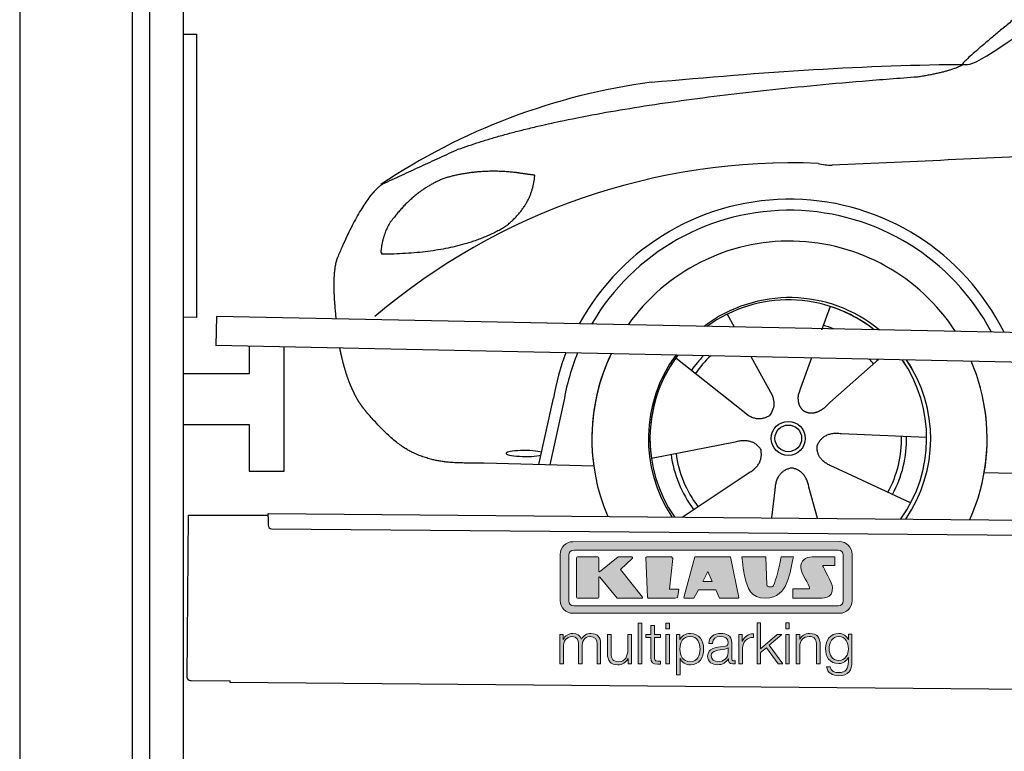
# Model space of a CAD drawing. Header units: millimetres. Extents: x -411 to 6777, y 0 to 6127.
# Tile 2 of 6: x 0 to 1744, y 3573 to 4868. Entities that reach past the tile are written whole.
import ezdxf

# ---------------------------------------------------------------- set-up
doc = ezdxf.new("R2010")
doc.units = ezdxf.units.MM
for name, color, linetype, lineweight in [('car', 10, 'Continuous', 25), ('Logo', 7, 'Continuous', 25), ('Plattform', 7, 'Continuous', 25), ('Ständer hinten', 7, 'Continuous', 25)]:
    doc.layers.add(name, color=color, linetype=linetype, lineweight=lineweight)

# ---------------------------------------------------------------- blocks, each defined once
blk = doc.blocks.new('Car')
at = {"layer": 'car'}
for p, q in [((1395.1, 4373), (1380.4, 4331.1)), ((1213, 4357.6), (1225.7, 4335.1)), ((1213.1, 4357.6), (1225.8, 4335.1)), ((1122.7, 4279.6), (1242.2, 4186.6)), ((1255.3, 4282.9), (1293.8, 4214.7)), ((1363, 4281.6), (1344, 4227.7)), ((1482.1, 4280.2), (1396, 4202.7)), ((1344, 4227.7), (1340.3, 4217.3)), ((882.1, 4088.2), (906.6, 4206.1)), ((1204.8, 4215.7), (1251.3, 4179.5)), ((925.1, 4200.9), (901.6, 4087.9)), ((1568.1, 4142.7), (1416.8, 4147.7)), ((1081, 4101.6), (1229.4, 4131.8)), ((979.1, 4086.5), (784.9, 4090)), ((1540.9, 4026.5), (1403.1, 4089.2)), ((1670.7, 4081.7), (3719.7, 4047)), ((1136.5, 3997.8), (1252.7, 4076.5)), ((1295.2, 3997.8), (1300.8, 4047.4)), ((1376.4, 3997.9), (1360.6, 4052.5))]:
    blk.add_line(p, q, dxfattribs=at)
for radius in [30.1, 23.6]:
    blk.add_circle((1323.2, 4138.8), radius, dxfattribs=at)
for centre, radius, start, end in [((1232.2, 3655.6), 1122.3, 98.0395, 124.4377), ((1336.8, 3485.3), 1141.2, 88.2487, 130.916), ((1398.1, 4740.3), 117.4, 256.9855, 269.1884), ((1325.3, 4137.9), 424.2, 26.9197, 151.8432), ((1325, 4137.7), 404.8, 28.396, 150.3669), ((1325.3, 4137.9), 350, 33.4585, 145.3045), ((1325.3, 4137.9), 250, 51.0494, 127.7135), ((1323.2, 4138.8), 245, 52.2371, 126.5259), ((1323.2, 4138.8), 245, 52.2371, 72.9266), ((1323.2, 4138.8), 209.6, 68.0621, 73.3995), ((1325.3, 4137.9), 424.2, 159.4632, 170.7471), ((1325.3, 4137.9), 424.2, 159.4632, 170.7471), ((1325, 4137.7), 404.8, 158.434, 171.0238), ((1325.3, 4137.9), 350, 155.0104, 203.6179), ((1325.3, 4137.9), 350, 155.0104, 188.4487), ((1325.3, 4137.9), 350, 155.0104, 157.8717), ((1325.3, 4137.9), 250, 144.1237, 214.1037), ((1323.2, 4138.8), 245, 143.5289, 188.7348), ((1323.2, 4138.8), 245, 144.9266, 215.1376), ((1325.3, 4137.9), 250, 144.1237, 148.496), ((1323.2, 4138.8), 245, 143.5289, 148.0172), ((1323.2, 4138.8), 209.6, 136.2024, 145.3995), ((1323.2, 4138.8), 200.6, 133.7482, 145.5463), ((1323.2, 4138.8), 200.6, 41.6402, 44.9032), ((1323.2, 4138.8), 200.6, 41.6402, 44.9032), ((1323.2, 4138.8), 209.6, 41.655, 42.449), ((1323.2, 4138.8), 245, 30.7457, 35.1225), ((1323.2, 4138.8), 245, 324.9119, 35.1225), ((1325.3, 4137.9), 250, 30.267, 34.5277), ((1325.3, 4137.9), 250, 325.9458, 34.5277), ((1325.3, 4137.9), 350, 350.7505, 23.641), ((1325.3, 4137.9), 350, 350.7505, 23.641), ((1325.3, 4137.9), 350, 336.4317, 11.924), ((1323.2, 4138.8), 200.6, 332.1152, 1.5463), ((1323.2, 4138.8), 209.6, 332.262, 1.3995), ((1323.2, 4138.8), 209.6, 188.262, 217.3995), ((1323.2, 4138.8), 200.6, 188.1152, 217.5463)]:
    blk.add_arc(centre, radius, start, end, dxfattribs=at)
blk.add_ellipse((857.4, 4107.7), major_axis=(33.6, 0), ratio=0.157274, start_param=0.513473, end_param=5.704241, dxfattribs=at)
for points, degree in [([(1634.2, 4803.7), (1669.9, 4800.2), (1969.8, 5051.8), (2147.3, 5162.4)], 3), ([(1930.1, 5057.4), (1849.6, 4996.2), (1748, 4911.8), (1619.6, 4805.4), (1625.6, 4803.6)], 4), ([(1075.2, 4766.9), (1271.4, 4786.7), (1456.4, 4801.4), (1634.2, 4803.7)], 3), ([(1546.5, 4781), (1599.6, 4789.3), (1625.3, 4802.5)], 2), ([(734.1, 4645.1), (969.9, 4733.8), (1546.5, 4781)], 2), ([(4705.1, 4737), (3828.5, 4757.4), (1396.5, 4622.9)], 2), ([(734.1, 4645.1), (600.4, 4582)], 1), ([(837.4, 4604.7), (769.7, 4611.9), (710.5, 4593.8)], 2), ([(870, 4600.4), (852.3, 4602.3), (837.4, 4604.7)], 2), ([(710.5, 4593.8), (658.4, 4572.6), (620.8, 4522.3)], 2), ([(821.1, 4511.1), (866.8, 4548.6), (870, 4600.4)], 2), ([(600.4, 4582), (566, 4558.9), (521.9, 4451.3)], 2), ([(620.8, 4522.3), (602.7, 4502.3), (598.4, 4461)], 2), ([(599.7, 4458.7), (744.4, 4460.6), (821.1, 4511.1)], 2), ([(521.9, 4451.3), (516.8, 4438.3), (514.6, 4416.8), (514.7, 4391.7), (520.3, 4342.7)], 4), ([(598.4, 4461), (601.8, 4460.9), (599.7, 4458.7)], 2), ([(1242.2, 4186.6), (1265.7, 4164.9), (1288.9, 4178.5)], 2), ([(1229.4, 4131.8), (1260, 4140.8), (1274.8, 4118.4)], 2), ([(1416.8, 4147.7), (1385.1, 4151.4), (1374.3, 4126.8)], 2), ([(1252.7, 4076.5), (1280.5, 4092.2), (1274.8, 4118.4)], 2), ([(1403.1, 4089.2), (1373, 4100), (1374.3, 4126.8)], 2), ([(1300.8, 4047.4), (1301.7, 4079.4), (1327.6, 4086.5)], 2), ([(1360.6, 4052.5), (1354.3, 4083.8), (1327.6, 4086.5)], 2)]:
    blk.add_open_spline(points, degree=degree, dxfattribs=at)
for points, degree, knots in [([(527.1, 4291.5), (528, 4287.2), (528.9, 4283), (529.9, 4278.9), (530.9, 4274.9), (534.5, 4260.1), (538.6, 4246.4), (543.1, 4234), (548.1, 4222.7)], 4, [0.4914944, 0.4914944, 0.4914944, 0.4914944, 0.4914944, 0.5422469, 0.5422469, 0.5422469, 0.5422469, 0.728655, 0.728655, 0.728655, 0.728655, 0.728655]), ([(547.8, 4223.4), (549.2, 4220.2), (550.6, 4217.1), (552.1, 4214.2), (553.5, 4211.3), (559.2, 4200.2), (565.3, 4190.9), (571.6, 4183), (578.2, 4175.6)], 4, [0.7288005, 0.7288005, 0.7288005, 0.7288005, 0.7288005, 0.7843928, 0.7843928, 0.7843928, 0.7843928, 1, 1, 1, 1, 1]), ([(1293.8, 4214.7), (1295.5, 4210.6), (1296.5, 4206.6), (1296.8, 4202.7), (1297.6, 4194.1), (1294.9, 4186), (1288.9, 4178.5)], 3, [0.2167758, 0.2167758, 0.2167758, 0.2167758, 0.4600873, 0.4600873, 0.4600873, 1, 1, 1, 1]), ([(1340.3, 4217.3), (1339.7, 4214.2), (1339.5, 4211.2), (1339.6, 4208.3), (1340, 4205.4), (1340.8, 4199.7), (1342.9, 4194.3), (1346.4, 4189.9), (1351.4, 4186.9)], 4, [0.3191838, 0.3191838, 0.3191838, 0.3191838, 0.3191838, 0.5438253, 0.5438253, 0.5438253, 0.5438253, 1, 1, 1, 1, 1]), ([(1396, 4202.7), (1396, 4202.7), (1396, 4202.7), (1396, 4202.7), (1396, 4202.7), (1387, 4192.9), (1376.4, 4182.9), (1362.2, 4180.3), (1351.4, 4186.9)], 4, [-0.000003, -0.000003, -0.000003, -0.000003, -0.000003, 0, 0, 0, 0, 1, 1, 1, 1, 1]), ([(784.9, 4090), (760.2, 4090.4), (704.6, 4086.4), (668.4, 4099.9), (624.5, 4124.6), (578.2, 4175.6)], 4, [0, 0, 0, 0, 0, 0.597866, 1, 1, 1, 1, 1])]:
    blk.add_open_spline(points, degree=degree, knots=knots, dxfattribs=at)
blk = doc.blocks.new('KLAUS')
at = {"layer": 'Logo'}
h = blk.add_hatch(color=8, dxfattribs=at)
h.dxf.hatch_style = 2
edge = h.paths.add_edge_path()
edge.add_spline(control_points=[(3.6, 29.09), (2.88, 29.09), (2.3, 28.51), (2.3, 27.8), (2.3, 27.8), (2.3, 16.11), (2.3, 16.11), (2.3, 15.39), (2.88, 14.81), (3.6, 14.81), (3.6, 14.81), (71.16, 14.81), (71.16, 14.81), (71.88, 14.81), (72.46, 15.39), (72.46, 16.11), (72.46, 16.11), (72.46, 27.8), (72.46, 27.8), (72.46, 28.51), (71.88, 29.09), (71.16, 29.09), (71.16, 29.09), (3.6, 29.09), (3.6, 29.09), (3.6, 29.09), (3.6, 29.09), (3.6, 29.09)], knot_values=[0, 0, 0, 0, 1, 1, 1, 2, 2, 2, 3, 3, 3, 4, 4, 4, 5, 5, 5, 6, 6, 6, 7, 7, 7, 8, 8, 8, 9, 9, 9, 9], degree=3, periodic=0)
edge = h.paths.add_edge_path()
edge.add_spline(control_points=[(3.35, 31.23), (3.35, 31.23), (71.47, 31.23), (71.47, 31.23), (73.26, 31.23), (74.71, 29.77), (74.71, 27.99), (74.71, 27.99), (74.71, 16.17), (74.71, 16.17), (74.71, 14.38), (73.26, 12.93), (71.47, 12.93), (71.47, 12.93), (3.35, 12.93), (3.35, 12.93), (1.56, 12.93), (0.11, 14.38), (0.11, 16.17), (0.11, 16.17), (0.11, 27.99), (0.11, 27.99), (0.11, 29.77), (1.56, 31.23), (3.35, 31.23), (3.35, 31.23), (3.35, 31.23), (3.35, 31.23)], knot_values=[0, 0, 0, 0, 1, 1, 1, 2, 2, 2, 3, 3, 3, 4, 4, 4, 5, 5, 5, 6, 6, 6, 7, 7, 7, 8, 8, 8, 9, 9, 9, 9], degree=3, periodic=0)
h = blk.add_hatch(color=8, dxfattribs=at)
h.dxf.hatch_style = 2
edge = h.paths.add_edge_path()
edge.add_spline(control_points=[(4.5, 27.33), (4.5, 27.33), (9.7, 27.33), (9.7, 27.33), (9.84, 27.33), (9.96, 27.22), (9.96, 27.08), (9.96, 27.08), (9.96, 23.69), (9.96, 23.69), (9.96, 23.69), (9.94, 23.64), (10.04, 23.59), (10.14, 23.53), (10.2, 23.57), (10.2, 23.57), (10.2, 23.57), (10.51, 23.75), (10.51, 23.75), (10.51, 23.75), (14.94, 27.33), (14.94, 27.33), (14.94, 27.33), (18.41, 27.33), (18.41, 27.33), (18.41, 27.33), (18.49, 27.33), (18.56, 27.2), (18.65, 27.04), (18.53, 26.91), (18.53, 26.91), (18.53, 26.91), (15.49, 24.11), (15.49, 24.11), (15.49, 24.11), (21.14, 17.06), (21.14, 17.06), (21.14, 17.06), (21.13, 16.91), (21.13, 16.91), (21.08, 16.84), (20.99, 16.82), (20.99, 16.82), (20.99, 16.82), (14.7, 16.82), (14.7, 16.82), (14.7, 16.82), (10.26, 22.17), (10.26, 22.17), (10.26, 22.17), (10.19, 22.24), (10.08, 22.21), (9.97, 22.18), (9.96, 22.11), (9.96, 22.11), (9.96, 22.11), (9.96, 17.08), (9.96, 17.08), (9.96, 16.94), (9.84, 16.82), (9.7, 16.82), (9.7, 16.82), (4.5, 16.82), (4.5, 16.82), (4.36, 16.82), (4.25, 16.94), (4.25, 17.08), (4.25, 17.08), (4.25, 27.08), (4.25, 27.08), (4.25, 27.22), (4.36, 27.33), (4.5, 27.33), (4.5, 27.33), (4.5, 27.33), (4.5, 27.33)], knot_values=[0, 0, 0, 0, 1, 1, 1, 2, 2, 2, 3, 3, 3, 4, 4, 4, 5, 5, 5, 6, 6, 6, 7, 7, 7, 8, 8, 8, 9, 9, 9, 10, 10, 10, 11, 11, 11, 12, 12, 12, 13, 13, 13, 14, 14, 14, 15, 15, 15, 16, 16, 16, 17, 17, 17, 18, 18, 18, 19, 19, 19, 20, 20, 20, 21, 21, 21, 22, 22, 22, 23, 23, 23, 24, 24, 24, 25, 25, 25, 25], degree=3, periodic=0)
h = blk.add_hatch(color=8, dxfattribs=at)
h.dxf.hatch_style = 2
h.paths.add_polyline_path([(22.42, 17.06), (21.97, 27.15), (22.24, 27.33), (28.55, 27.33), (28.86, 26.97), (28.01, 19.08), (30.26, 19.07), (30.44, 18.95), (30.08, 16.95), (29.49, 16.82), (22.6, 16.82)])
h = blk.add_hatch(color=8, dxfattribs=at)
h.paths.add_polyline_path([(36.52, 21.01), (38.93, 21.01), (37.87, 23.57)])
h.paths.add_polyline_path([(34.52, 27.33), (43.65, 27.33), (45.76, 16.94), (45.57, 16.82), (40.83, 16.82), (39.89, 18.95), (35.42, 18.95), (34.27, 16.82), (31.78, 16.82), (31.66, 17)])
h = blk.add_hatch(color=8, dxfattribs=at)
h.dxf.hatch_style = 2
edge = h.paths.add_edge_path()
edge.add_spline(control_points=[(52.69, 27.32), (52.69, 27.32), (52.88, 20.14), (52.88, 20.14), (53.01, 19.89), (53.2, 19.77), (53.43, 19.71), (53.91, 19.59), (54.43, 19.57), (54.64, 20.03), (55.23, 21.34), (56.27, 25.45), (56.6, 27.33), (56.6, 27.33), (59.77, 27.33), (59.77, 27.33), (58.77, 23.9), (58.56, 16.82), (52.63, 16.76), (48.72, 16.72), (48.01, 19.35), (47.27, 22.24), (46.89, 23.68), (46.54, 27.33), (46.54, 27.33), (46.54, 27.33), (52.69, 27.32), (52.69, 27.32), (52.69, 27.32), (52.69, 27.32), (52.69, 27.32)], knot_values=[0, 0, 0, 0, 1, 1, 1, 2, 2, 2, 3, 3, 3, 4, 4, 4, 5, 5, 5, 6, 6, 6, 7, 7, 7, 8, 8, 8, 9, 9, 9, 10, 10, 10, 10], degree=3, periodic=0)
h = blk.add_hatch(color=8, dxfattribs=at)
h.dxf.hatch_style = 2
edge = h.paths.add_edge_path()
edge.add_spline(control_points=[(64.46, 27.33), (64.46, 27.33), (70.31, 27.33), (70.31, 27.33), (70.31, 26.52), (70.31, 26.02), (70.31, 25.12), (70.31, 25.12), (67.3, 25.12), (67.3, 25.12), (67.24, 25.04), (67.25, 25.11), (67.25, 24.91), (67.25, 24.88), (69.73, 20.38), (69.73, 19.57), (69.73, 16.4), (67.22, 16.81), (65.9, 16.82), (65.9, 16.82), (59.59, 16.82), (59.59, 16.82), (59.59, 17.76), (59.59, 18.23), (59.59, 19.14), (59.59, 19.14), (63.75, 19.14), (63.75, 19.14), (63.82, 19.22), (63.81, 19.11), (63.81, 19.31), (63.81, 20.32), (61.58, 23.06), (61.58, 24.63), (61.58, 26.33), (62.83, 27.34), (64.46, 27.33), (64.46, 27.33), (64.46, 27.33), (64.46, 27.33)], knot_values=[0, 0, 0, 0, 1, 1, 1, 2, 2, 2, 3, 3, 3, 4, 4, 4, 5, 5, 5, 6, 6, 6, 7, 7, 7, 8, 8, 8, 9, 9, 9, 10, 10, 10, 11, 11, 11, 12, 12, 12, 13, 13, 13, 13], degree=3, periodic=0)
h = blk.add_hatch(color=30, dxfattribs=at)
h.dxf.hatch_style = 2
h.paths.add_polyline_path([(20.07, 0), (20.99, 0), (20.99, 10.45), (20.07, 10.45)])
h = blk.add_hatch(color=30, dxfattribs=at)
h.paths.add_polyline_path([(27.1, 0), (28.03, 0), (28.03, 7.55), (27.1, 7.55)])
h.paths.add_polyline_path([(27.1, 8.98), (28.03, 8.98), (28.03, 10.45), (27.1, 10.45)])
h = blk.add_hatch(color=30, dxfattribs=at)
h.dxf.hatch_style = 2
h.paths.add_polyline_path([(50.4, 0), (51.32, 0), (51.32, 2.87), (52.82, 4.11), (55.8, 0), (56.96, 0), (53.52, 4.76), (56.74, 7.55), (55.51, 7.55), (51.32, 3.89), (51.32, 10.45), (50.4, 10.45)])
h = blk.add_hatch(color=30, dxfattribs=at)
h.paths.add_polyline_path([(57.74, 0), (58.66, 0), (58.66, 7.55), (57.74, 7.55)])
h.paths.add_polyline_path([(57.74, 8.98), (58.66, 8.98), (58.66, 10.45), (57.74, 10.45)])
h = blk.add_hatch(color=30, dxfattribs=at)
h.dxf.hatch_style = 2
edge = h.paths.add_edge_path()
edge.add_spline(control_points=[(0, 0), (0, 0), (0.92, 0), (0.92, 0), (0.92, 0), (0.92, 4.22), (0.92, 4.22), (0.94, 5.8), (1.58, 7), (3.18, 7), (4.35, 7), (4.77, 6.15), (4.76, 5.12), (4.76, 5.12), (4.76, 0), (4.76, 0), (4.76, 0), (5.68, 0), (5.68, 0), (5.68, 0), (5.68, 4.27), (5.68, 4.27), (5.68, 5.68), (6.14, 7), (7.73, 7), (9.05, 7), (9.52, 6.32), (9.52, 5.08), (9.52, 5.08), (9.52, 0), (9.52, 0), (9.52, 0), (10.44, 0), (10.44, 0), (10.44, 0), (10.44, 5.12), (10.44, 5.12), (10.44, 6.91), (9.59, 7.77), (7.94, 7.77), (6.94, 7.77), (5.99, 7.29), (5.54, 6.3), (5.26, 7.29), (4.36, 7.77), (3.37, 7.77), (2.17, 7.77), (1.38, 7.19), (0.89, 6.28), (0.89, 6.28), (0.85, 6.28), (0.85, 6.28), (0.85, 6.28), (0.85, 7.55), (0.85, 7.55), (0.85, 7.55), (0, 7.55), (0, 7.55), (0, 7.55), (0, 0), (0, 0), (0, 0), (0, 0), (0, 0)], knot_values=[0, 0, 0, 0, 1, 1, 1, 2, 2, 2, 3, 3, 3, 4, 4, 4, 5, 5, 5, 6, 6, 6, 7, 7, 7, 8, 8, 8, 9, 9, 9, 10, 10, 10, 11, 11, 11, 12, 12, 12, 13, 13, 13, 14, 14, 14, 15, 15, 15, 16, 16, 16, 17, 17, 17, 18, 18, 18, 19, 19, 19, 20, 20, 20, 21, 21, 21, 21], degree=3, periodic=0)
h = blk.add_hatch(color=30, dxfattribs=at)
h.dxf.hatch_style = 2
edge = h.paths.add_edge_path()
edge.add_spline(control_points=[(18.31, 7.55), (18.31, 7.55), (17.39, 7.55), (17.39, 7.55), (17.39, 7.55), (17.39, 3.59), (17.39, 3.59), (17.39, 2.05), (16.7, 0.56), (15.12, 0.56), (13.66, 0.56), (13.15, 1.27), (13.1, 2.64), (13.1, 2.64), (13.1, 7.55), (13.1, 7.55), (13.1, 7.55), (12.18, 7.55), (12.18, 7.55), (12.18, 7.55), (12.18, 2.65), (12.18, 2.65), (12.18, 0.89), (12.93, -0.22), (14.83, -0.22), (15.96, -0.22), (16.95, 0.35), (17.44, 1.36), (17.44, 1.36), (17.47, 1.36), (17.47, 1.36), (17.47, 1.36), (17.47, 0), (17.47, 0), (17.47, 0), (18.31, 0), (18.31, 0), (18.31, 0), (18.31, 7.55), (18.31, 7.55), (18.31, 7.55), (18.31, 7.55), (18.31, 7.55)], knot_values=[0, 0, 0, 0, 1, 1, 1, 2, 2, 2, 3, 3, 3, 4, 4, 4, 5, 5, 5, 6, 6, 6, 7, 7, 7, 8, 8, 8, 9, 9, 9, 10, 10, 10, 11, 11, 11, 12, 12, 12, 13, 13, 13, 14, 14, 14, 14], degree=3, periodic=0)
h = blk.add_hatch(color=30, dxfattribs=at)
h.dxf.hatch_style = 2
edge = h.paths.add_edge_path()
edge.add_spline(control_points=[(24.22, 9.82), (24.22, 9.82), (23.3, 9.82), (23.3, 9.82), (23.3, 9.82), (23.3, 7.55), (23.3, 7.55), (23.3, 7.55), (21.98, 7.55), (21.98, 7.55), (21.98, 7.55), (21.98, 6.78), (21.98, 6.78), (21.98, 6.78), (23.3, 6.78), (23.3, 6.78), (23.3, 6.78), (23.3, 1.61), (23.3, 1.61), (23.28, 0.32), (23.71, -0.09), (24.94, -0.09), (25.22, -0.09), (25.48, -0.06), (25.76, -0.06), (25.76, -0.06), (25.76, 0.73), (25.76, 0.73), (25.5, 0.7), (25.23, 0.69), (24.97, 0.69), (24.31, 0.73), (24.22, 1.08), (24.22, 1.68), (24.22, 1.68), (24.22, 6.78), (24.22, 6.78), (24.22, 6.78), (25.76, 6.78), (25.76, 6.78), (25.76, 6.78), (25.76, 7.55), (25.76, 7.55), (25.76, 7.55), (24.22, 7.55), (24.22, 7.55), (24.22, 7.55), (24.22, 9.82), (24.22, 9.82), (24.22, 9.82), (24.22, 9.82), (24.22, 9.82)], knot_values=[0, 0, 0, 0, 1, 1, 1, 2, 2, 2, 3, 3, 3, 4, 4, 4, 5, 5, 5, 6, 6, 6, 7, 7, 7, 8, 8, 8, 9, 9, 9, 10, 10, 10, 11, 11, 11, 12, 12, 12, 13, 13, 13, 14, 14, 14, 15, 15, 15, 16, 16, 16, 17, 17, 17, 17], degree=3, periodic=0)
h = blk.add_hatch(color=30, dxfattribs=at)
edge = h.paths.add_edge_path()
edge.add_spline(control_points=[(35.84, 3.78), (35.84, 2.21), (35.12, 0.56), (33.37, 0.56), (31.4, 0.56), (30.72, 2.21), (30.72, 3.78), (30.72, 5.49), (31.33, 7), (33.37, 7), (35.12, 7), (35.84, 5.34), (35.84, 3.78), (35.84, 3.78), (35.84, 3.78), (35.84, 3.78)], knot_values=[0, 0, 0, 0, 1, 1, 1, 2, 2, 2, 3, 3, 3, 4, 4, 4, 5, 5, 5, 5], degree=3, periodic=0)
edge = h.paths.add_edge_path()
edge.add_spline(control_points=[(29.79, -2.8), (29.79, -2.8), (30.72, -2.8), (30.72, -2.8), (30.72, -2.8), (30.72, 1.43), (30.72, 1.43), (30.72, 1.43), (30.74, 1.43), (30.74, 1.43), (31.14, 0.35), (32.24, -0.22), (33.37, -0.22), (35.66, -0.22), (36.76, 1.64), (36.76, 3.78), (36.76, 5.91), (35.66, 7.77), (33.37, 7.77), (32.15, 7.77), (31.1, 7.14), (30.67, 6.12), (30.67, 6.12), (30.64, 6.12), (30.64, 6.12), (30.64, 6.12), (30.64, 7.55), (30.64, 7.55), (30.64, 7.55), (29.79, 7.55), (29.79, 7.55), (29.79, 7.55), (29.79, -2.8), (29.79, -2.8), (29.79, -2.8), (29.79, -2.8), (29.79, -2.8)], knot_values=[0, 0, 0, 0, 1, 1, 1, 2, 2, 2, 3, 3, 3, 4, 4, 4, 5, 5, 5, 6, 6, 6, 7, 7, 7, 8, 8, 8, 9, 9, 9, 10, 10, 10, 11, 11, 11, 12, 12, 12, 12], degree=3, periodic=0)
h = blk.add_hatch(color=30, dxfattribs=at)
edge = h.paths.add_edge_path()
edge.add_spline(control_points=[(43.03, 2.93), (43.04, 1.45), (41.8, 0.56), (40.39, 0.56), (39.53, 0.56), (38.71, 1.13), (38.71, 2.05), (38.71, 3.53), (40.66, 3.51), (42.22, 3.79), (42.47, 3.84), (42.88, 3.91), (43, 4.13), (43, 4.13), (43.03, 4.13), (43.03, 4.13), (43.03, 4.13), (43.03, 2.93), (43.03, 2.93), (43.03, 2.93), (43.03, 2.93), (43.03, 2.93)], knot_values=[0, 0, 0, 0, 1, 1, 1, 2, 2, 2, 3, 3, 3, 4, 4, 4, 5, 5, 5, 6, 6, 6, 7, 7, 7, 7], degree=3, periodic=0)
edge = h.paths.add_edge_path()
edge.add_spline(control_points=[(39.03, 5.24), (39.06, 6.47), (39.91, 7), (41.05, 7), (42.14, 7), (43.03, 6.69), (43.03, 5.45), (43.03, 4.61), (42.6, 4.51), (41.84, 4.42), (39.85, 4.19), (37.79, 4.11), (37.79, 1.99), (37.79, 0.47), (38.93, -0.22), (40.32, -0.22), (41.77, -0.22), (42.43, 0.34), (43.07, 1.32), (43.07, 1.32), (43.1, 1.32), (43.1, 1.32), (43.1, 0.53), (43.25, 0), (44.19, 0), (44.43, 0), (44.58, 0.01), (44.79, 0.06), (44.79, 0.06), (44.79, 0.83), (44.79, 0.83), (44.71, 0.81), (44.6, 0.78), (44.49, 0.78), (44.13, 0.78), (43.95, 0.98), (43.95, 1.33), (43.95, 1.33), (43.95, 5.34), (43.95, 5.34), (43.95, 7.36), (42.5, 7.77), (41.17, 7.77), (39.44, 7.77), (38.2, 7.01), (38.11, 5.24), (38.11, 5.24), (39.03, 5.24), (39.03, 5.24), (39.03, 5.24), (39.03, 5.24), (39.03, 5.24)], knot_values=[0, 0, 0, 0, 1, 1, 1, 2, 2, 2, 3, 3, 3, 4, 4, 4, 5, 5, 5, 6, 6, 6, 7, 7, 7, 8, 8, 8, 9, 9, 9, 10, 10, 10, 11, 11, 11, 12, 12, 12, 13, 13, 13, 14, 14, 14, 15, 15, 15, 16, 16, 16, 17, 17, 17, 17], degree=3, periodic=0)
h = blk.add_hatch(color=30, dxfattribs=at)
h.dxf.hatch_style = 2
edge = h.paths.add_edge_path()
edge.add_spline(control_points=[(45.79, 0), (45.79, 0), (46.71, 0), (46.71, 0), (46.71, 0), (46.71, 4.03), (46.71, 4.03), (46.71, 5.59), (47.85, 6.82), (49.52, 6.73), (49.52, 6.73), (49.52, 7.66), (49.52, 7.66), (48.16, 7.72), (47.14, 7), (46.67, 5.78), (46.67, 5.78), (46.64, 5.78), (46.64, 5.78), (46.64, 5.78), (46.64, 7.55), (46.64, 7.55), (46.64, 7.55), (45.79, 7.55), (45.79, 7.55), (45.79, 7.55), (45.79, 0), (45.79, 0), (45.79, 0), (45.79, 0), (45.79, 0)], knot_values=[0, 0, 0, 0, 1, 1, 1, 2, 2, 2, 3, 3, 3, 4, 4, 4, 5, 5, 5, 6, 6, 6, 7, 7, 7, 8, 8, 8, 9, 9, 9, 10, 10, 10, 10], degree=3, periodic=0)
h = blk.add_hatch(color=30, dxfattribs=at)
h.dxf.hatch_style = 2
edge = h.paths.add_edge_path()
edge.add_spline(control_points=[(60.41, 0), (60.41, 0), (61.33, 0), (61.33, 0), (61.33, 0), (61.33, 4.41), (61.33, 4.41), (61.36, 5.89), (62.24, 7), (63.7, 7), (65.2, 7), (65.62, 6.02), (65.62, 4.71), (65.62, 4.71), (65.62, 0), (65.62, 0), (65.62, 0), (66.54, 0), (66.54, 0), (66.54, 0), (66.54, 4.86), (66.54, 4.86), (66.54, 6.66), (65.9, 7.77), (63.78, 7.77), (62.71, 7.77), (61.7, 7.16), (61.36, 6.25), (61.36, 6.25), (61.33, 6.25), (61.33, 6.25), (61.33, 6.25), (61.33, 7.55), (61.33, 7.55), (61.33, 7.55), (60.41, 7.55), (60.41, 7.55), (60.41, 7.55), (60.41, 0), (60.41, 0), (60.41, 0), (60.41, 0), (60.41, 0)], knot_values=[0, 0, 0, 0, 1, 1, 1, 2, 2, 2, 3, 3, 3, 4, 4, 4, 5, 5, 5, 6, 6, 6, 7, 7, 7, 8, 8, 8, 9, 9, 9, 10, 10, 10, 11, 11, 11, 12, 12, 12, 13, 13, 13, 14, 14, 14, 14], degree=3, periodic=0)
h = blk.add_hatch(color=30, dxfattribs=at)
edge = h.paths.add_edge_path()
edge.add_spline(control_points=[(71.32, 0.86), (69.62, 0.86), (68.83, 2.34), (68.83, 3.86), (68.83, 5.43), (69.56, 7), (71.32, 7), (73.06, 7), (73.75, 5.34), (73.75, 3.86), (73.75, 2.33), (72.91, 0.86), (71.32, 0.86), (71.32, 0.86), (71.32, 0.86), (71.32, 0.86)], knot_values=[0, 0, 0, 0, 1, 1, 1, 2, 2, 2, 3, 3, 3, 4, 4, 4, 5, 5, 5, 5], degree=3, periodic=0)
edge = h.paths.add_edge_path()
edge.add_spline(control_points=[(74.67, 7.55), (74.67, 7.55), (73.75, 7.55), (73.75, 7.55), (73.75, 7.55), (73.75, 6.25), (73.75, 6.25), (73.75, 6.25), (73.72, 6.25), (73.72, 6.25), (73.35, 7.09), (72.41, 7.77), (71.32, 7.77), (69.13, 7.77), (67.9, 6.05), (67.9, 3.97), (67.9, 1.82), (68.9, 0.09), (71.32, 0.09), (72.4, 0.09), (73.29, 0.72), (73.72, 1.64), (73.72, 1.64), (73.75, 1.64), (73.75, 1.64), (73.75, 1.64), (73.75, 0.61), (73.75, 0.61), (73.75, -1.23), (73.01, -2.24), (71.32, -2.24), (70.29, -2.24), (69.31, -1.85), (69.1, -0.73), (69.1, -0.73), (68.18, -0.73), (68.18, -0.73), (68.31, -2.34), (69.81, -3.02), (71.32, -3.02), (73.79, -3.02), (74.65, -1.64), (74.67, 0.61), (74.67, 0.61), (74.67, 7.55), (74.67, 7.55), (74.67, 7.55), (74.67, 7.55), (74.67, 7.55)], knot_values=[0, 0, 0, 0, 1, 1, 1, 2, 2, 2, 3, 3, 3, 4, 4, 4, 5, 5, 5, 6, 6, 6, 7, 7, 7, 8, 8, 8, 9, 9, 9, 10, 10, 10, 11, 11, 11, 12, 12, 12, 13, 13, 13, 14, 14, 14, 15, 15, 15, 16, 16, 16, 16], degree=3, periodic=0)
at = {"layer": 'Logo', "lineweight": 0}
for points in [[(22.42, 17.06), (21.97, 27.15), (22.24, 27.33), (28.55, 27.33), (28.86, 26.97), (28.01, 19.08), (30.26, 19.07), (30.44, 18.95), (30.08, 16.95), (29.49, 16.82), (22.6, 16.82), (22.42, 17.06), (22.42, 17.06)], [(34.52, 27.33), (43.65, 27.33), (45.76, 16.94), (45.57, 16.82), (40.83, 16.82), (39.89, 18.95), (35.42, 18.95), (34.27, 16.82), (31.78, 16.82), (31.66, 17), (34.52, 27.33), (34.52, 27.33)], [(36.52, 21.01), (38.93, 21.01), (37.87, 23.57), (36.52, 21.01), (36.52, 21.01)], [(20.07, 0), (20.99, 0), (20.99, 10.45), (20.07, 10.45), (20.07, 0), (20.07, 0)], [(27.1, 8.98), (28.03, 8.98), (28.03, 10.45), (27.1, 10.45), (27.1, 8.98), (27.1, 8.98)], [(50.4, 0), (51.32, 0), (51.32, 2.87), (52.82, 4.11), (55.8, 0), (56.96, 0), (53.52, 4.76), (56.74, 7.55), (55.51, 7.55), (51.32, 3.89), (51.32, 10.45), (50.4, 10.45), (50.4, 0), (50.4, 0)], [(57.74, 8.98), (58.66, 8.98), (58.66, 10.45), (57.74, 10.45), (57.74, 8.98), (57.74, 8.98)], [(27.1, 0), (28.03, 0), (28.03, 7.55), (27.1, 7.55), (27.1, 0), (27.1, 0)], [(57.74, 0), (58.66, 0), (58.66, 7.55), (57.74, 7.55), (57.74, 0), (57.74, 0)]]:
    blk.add_lwpolyline(points, dxfattribs=at)
for points, knots in [([(3.35, 31.23), (3.35, 31.23), (71.47, 31.23), (71.47, 31.23), (73.26, 31.23), (74.71, 29.77), (74.71, 27.99), (74.71, 27.99), (74.71, 16.17), (74.71, 16.17), (74.71, 14.38), (73.26, 12.93), (71.47, 12.93), (71.47, 12.93), (3.35, 12.93), (3.35, 12.93), (1.56, 12.93), (0.11, 14.38), (0.11, 16.17), (0.11, 16.17), (0.11, 27.99), (0.11, 27.99), (0.11, 29.77), (1.56, 31.23), (3.35, 31.23), (3.35, 31.23), (3.35, 31.23), (3.35, 31.23)], [0, 0, 0, 0, 1, 1, 1, 2, 2, 2, 3, 3, 3, 4, 4, 4, 5, 5, 5, 6, 6, 6, 7, 7, 7, 8, 8, 8, 9, 9, 9, 9]), ([(3.6, 29.09), (2.88, 29.09), (2.3, 28.51), (2.3, 27.8), (2.3, 27.8), (2.3, 16.11), (2.3, 16.11), (2.3, 15.39), (2.88, 14.81), (3.6, 14.81), (3.6, 14.81), (71.16, 14.81), (71.16, 14.81), (71.88, 14.81), (72.46, 15.39), (72.46, 16.11), (72.46, 16.11), (72.46, 27.8), (72.46, 27.8), (72.46, 28.51), (71.88, 29.09), (71.16, 29.09), (71.16, 29.09), (3.6, 29.09), (3.6, 29.09), (3.6, 29.09), (3.6, 29.09), (3.6, 29.09)], [0, 0, 0, 0, 1, 1, 1, 2, 2, 2, 3, 3, 3, 4, 4, 4, 5, 5, 5, 6, 6, 6, 7, 7, 7, 8, 8, 8, 9, 9, 9, 9]), ([(4.5, 27.33), (4.5, 27.33), (9.7, 27.33), (9.7, 27.33), (9.84, 27.33), (9.96, 27.22), (9.96, 27.08), (9.96, 27.08), (9.96, 23.69), (9.96, 23.69), (9.96, 23.69), (9.94, 23.64), (10.04, 23.59), (10.14, 23.53), (10.2, 23.57), (10.2, 23.57), (10.2, 23.57), (10.51, 23.75), (10.51, 23.75), (10.51, 23.75), (14.94, 27.33), (14.94, 27.33), (14.94, 27.33), (18.41, 27.33), (18.41, 27.33), (18.41, 27.33), (18.49, 27.33), (18.56, 27.2), (18.65, 27.04), (18.53, 26.91), (18.53, 26.91), (18.53, 26.91), (15.49, 24.11), (15.49, 24.11), (15.49, 24.11), (21.14, 17.06), (21.14, 17.06), (21.14, 17.06), (21.13, 16.91), (21.13, 16.91), (21.08, 16.84), (20.99, 16.82), (20.99, 16.82), (20.99, 16.82), (14.7, 16.82), (14.7, 16.82), (14.7, 16.82), (10.26, 22.17), (10.26, 22.17), (10.26, 22.17), (10.19, 22.24), (10.08, 22.21), (9.97, 22.18), (9.96, 22.11), (9.96, 22.11), (9.96, 22.11), (9.96, 17.08), (9.96, 17.08), (9.96, 16.94), (9.84, 16.82), (9.7, 16.82), (9.7, 16.82), (4.5, 16.82), (4.5, 16.82), (4.36, 16.82), (4.25, 16.94), (4.25, 17.08), (4.25, 17.08), (4.25, 27.08), (4.25, 27.08), (4.25, 27.22), (4.36, 27.33), (4.5, 27.33), (4.5, 27.33), (4.5, 27.33), (4.5, 27.33)], [0, 0, 0, 0, 1, 1, 1, 2, 2, 2, 3, 3, 3, 4, 4, 4, 5, 5, 5, 6, 6, 6, 7, 7, 7, 8, 8, 8, 9, 9, 9, 10, 10, 10, 11, 11, 11, 12, 12, 12, 13, 13, 13, 14, 14, 14, 15, 15, 15, 16, 16, 16, 17, 17, 17, 18, 18, 18, 19, 19, 19, 20, 20, 20, 21, 21, 21, 22, 22, 22, 23, 23, 23, 24, 24, 24, 25, 25, 25, 25]), ([(52.69, 27.32), (52.69, 27.32), (52.88, 20.14), (52.88, 20.14), (53.01, 19.89), (53.2, 19.77), (53.43, 19.71), (53.91, 19.59), (54.43, 19.57), (54.64, 20.03), (55.23, 21.34), (56.27, 25.45), (56.6, 27.33), (56.6, 27.33), (59.77, 27.33), (59.77, 27.33), (58.77, 23.9), (58.56, 16.82), (52.63, 16.76), (48.72, 16.72), (48.01, 19.35), (47.27, 22.24), (46.89, 23.68), (46.54, 27.33), (46.54, 27.33), (46.54, 27.33), (52.69, 27.32), (52.69, 27.32), (52.69, 27.32), (52.69, 27.32), (52.69, 27.32)], [0, 0, 0, 0, 1, 1, 1, 2, 2, 2, 3, 3, 3, 4, 4, 4, 5, 5, 5, 6, 6, 6, 7, 7, 7, 8, 8, 8, 9, 9, 9, 10, 10, 10, 10]), ([(64.46, 27.33), (64.46, 27.33), (70.31, 27.33), (70.31, 27.33), (70.31, 26.52), (70.31, 26.02), (70.31, 25.12), (70.31, 25.12), (67.3, 25.12), (67.3, 25.12), (67.24, 25.04), (67.25, 25.11), (67.25, 24.91), (67.25, 24.88), (69.73, 20.38), (69.73, 19.57), (69.73, 16.4), (67.22, 16.81), (65.9, 16.82), (65.9, 16.82), (59.59, 16.82), (59.59, 16.82), (59.59, 17.76), (59.59, 18.23), (59.59, 19.14), (59.59, 19.14), (63.75, 19.14), (63.75, 19.14), (63.82, 19.22), (63.81, 19.11), (63.81, 19.31), (63.81, 20.32), (61.58, 23.06), (61.58, 24.63), (61.58, 26.33), (62.83, 27.34), (64.46, 27.33), (64.46, 27.33), (64.46, 27.33), (64.46, 27.33)], [0, 0, 0, 0, 1, 1, 1, 2, 2, 2, 3, 3, 3, 4, 4, 4, 5, 5, 5, 6, 6, 6, 7, 7, 7, 8, 8, 8, 9, 9, 9, 10, 10, 10, 11, 11, 11, 12, 12, 12, 13, 13, 13, 13]), ([(0, 0), (0, 0), (0.92, 0), (0.92, 0), (0.92, 0), (0.92, 4.22), (0.92, 4.22), (0.94, 5.8), (1.58, 7), (3.18, 7), (4.35, 7), (4.77, 6.15), (4.76, 5.12), (4.76, 5.12), (4.76, 0), (4.76, 0), (4.76, 0), (5.68, 0), (5.68, 0), (5.68, 0), (5.68, 4.27), (5.68, 4.27), (5.68, 5.68), (6.14, 7), (7.73, 7), (9.05, 7), (9.52, 6.32), (9.52, 5.08), (9.52, 5.08), (9.52, 0), (9.52, 0), (9.52, 0), (10.44, 0), (10.44, 0), (10.44, 0), (10.44, 5.12), (10.44, 5.12), (10.44, 6.91), (9.59, 7.77), (7.94, 7.77), (6.94, 7.77), (5.99, 7.29), (5.54, 6.3), (5.26, 7.29), (4.36, 7.77), (3.37, 7.77), (2.17, 7.77), (1.38, 7.19), (0.89, 6.28), (0.89, 6.28), (0.85, 6.28), (0.85, 6.28), (0.85, 6.28), (0.85, 7.55), (0.85, 7.55), (0.85, 7.55), (0, 7.55), (0, 7.55), (0, 7.55), (0, 0), (0, 0), (0, 0), (0, 0), (0, 0)], [0, 0, 0, 0, 1, 1, 1, 2, 2, 2, 3, 3, 3, 4, 4, 4, 5, 5, 5, 6, 6, 6, 7, 7, 7, 8, 8, 8, 9, 9, 9, 10, 10, 10, 11, 11, 11, 12, 12, 12, 13, 13, 13, 14, 14, 14, 15, 15, 15, 16, 16, 16, 17, 17, 17, 18, 18, 18, 19, 19, 19, 20, 20, 20, 21, 21, 21, 21]), ([(18.31, 7.55), (18.31, 7.55), (17.39, 7.55), (17.39, 7.55), (17.39, 7.55), (17.39, 3.59), (17.39, 3.59), (17.39, 2.05), (16.7, 0.56), (15.12, 0.56), (13.66, 0.56), (13.15, 1.27), (13.1, 2.64), (13.1, 2.64), (13.1, 7.55), (13.1, 7.55), (13.1, 7.55), (12.18, 7.55), (12.18, 7.55), (12.18, 7.55), (12.18, 2.65), (12.18, 2.65), (12.18, 0.89), (12.93, -0.22), (14.83, -0.22), (15.96, -0.22), (16.95, 0.35), (17.44, 1.36), (17.44, 1.36), (17.47, 1.36), (17.47, 1.36), (17.47, 1.36), (17.47, 0), (17.47, 0), (17.47, 0), (18.31, 0), (18.31, 0), (18.31, 0), (18.31, 7.55), (18.31, 7.55), (18.31, 7.55), (18.31, 7.55), (18.31, 7.55)], [0, 0, 0, 0, 1, 1, 1, 2, 2, 2, 3, 3, 3, 4, 4, 4, 5, 5, 5, 6, 6, 6, 7, 7, 7, 8, 8, 8, 9, 9, 9, 10, 10, 10, 11, 11, 11, 12, 12, 12, 13, 13, 13, 14, 14, 14, 14]), ([(24.22, 9.82), (24.22, 9.82), (23.3, 9.82), (23.3, 9.82), (23.3, 9.82), (23.3, 7.55), (23.3, 7.55), (23.3, 7.55), (21.98, 7.55), (21.98, 7.55), (21.98, 7.55), (21.98, 6.78), (21.98, 6.78), (21.98, 6.78), (23.3, 6.78), (23.3, 6.78), (23.3, 6.78), (23.3, 1.61), (23.3, 1.61), (23.28, 0.32), (23.71, -0.09), (24.94, -0.09), (25.22, -0.09), (25.48, -0.06), (25.76, -0.06), (25.76, -0.06), (25.76, 0.73), (25.76, 0.73), (25.5, 0.7), (25.23, 0.69), (24.97, 0.69), (24.31, 0.73), (24.22, 1.08), (24.22, 1.68), (24.22, 1.68), (24.22, 6.78), (24.22, 6.78), (24.22, 6.78), (25.76, 6.78), (25.76, 6.78), (25.76, 6.78), (25.76, 7.55), (25.76, 7.55), (25.76, 7.55), (24.22, 7.55), (24.22, 7.55), (24.22, 7.55), (24.22, 9.82), (24.22, 9.82), (24.22, 9.82), (24.22, 9.82), (24.22, 9.82)], [0, 0, 0, 0, 1, 1, 1, 2, 2, 2, 3, 3, 3, 4, 4, 4, 5, 5, 5, 6, 6, 6, 7, 7, 7, 8, 8, 8, 9, 9, 9, 10, 10, 10, 11, 11, 11, 12, 12, 12, 13, 13, 13, 14, 14, 14, 15, 15, 15, 16, 16, 16, 17, 17, 17, 17]), ([(29.79, -2.8), (29.79, -2.8), (30.72, -2.8), (30.72, -2.8), (30.72, -2.8), (30.72, 1.43), (30.72, 1.43), (30.72, 1.43), (30.74, 1.43), (30.74, 1.43), (31.14, 0.35), (32.24, -0.22), (33.37, -0.22), (35.66, -0.22), (36.76, 1.64), (36.76, 3.78), (36.76, 5.91), (35.66, 7.77), (33.37, 7.77), (32.15, 7.77), (31.1, 7.14), (30.67, 6.12), (30.67, 6.12), (30.64, 6.12), (30.64, 6.12), (30.64, 6.12), (30.64, 7.55), (30.64, 7.55), (30.64, 7.55), (29.79, 7.55), (29.79, 7.55), (29.79, 7.55), (29.79, -2.8), (29.79, -2.8), (29.79, -2.8), (29.79, -2.8), (29.79, -2.8)], [0, 0, 0, 0, 1, 1, 1, 2, 2, 2, 3, 3, 3, 4, 4, 4, 5, 5, 5, 6, 6, 6, 7, 7, 7, 8, 8, 8, 9, 9, 9, 10, 10, 10, 11, 11, 11, 12, 12, 12, 12]), ([(39.03, 5.24), (39.06, 6.47), (39.91, 7), (41.05, 7), (42.14, 7), (43.03, 6.69), (43.03, 5.45), (43.03, 4.61), (42.6, 4.51), (41.84, 4.42), (39.85, 4.19), (37.79, 4.11), (37.79, 1.99), (37.79, 0.47), (38.93, -0.22), (40.32, -0.22), (41.77, -0.22), (42.43, 0.34), (43.07, 1.32), (43.07, 1.32), (43.1, 1.32), (43.1, 1.32), (43.1, 0.53), (43.25, 0), (44.19, 0), (44.43, 0), (44.58, 0.01), (44.79, 0.06), (44.79, 0.06), (44.79, 0.83), (44.79, 0.83), (44.71, 0.81), (44.6, 0.78), (44.49, 0.78), (44.13, 0.78), (43.95, 0.98), (43.95, 1.33), (43.95, 1.33), (43.95, 5.34), (43.95, 5.34), (43.95, 7.36), (42.5, 7.77), (41.17, 7.77), (39.44, 7.77), (38.2, 7.01), (38.11, 5.24), (38.11, 5.24), (39.03, 5.24), (39.03, 5.24), (39.03, 5.24), (39.03, 5.24), (39.03, 5.24)], [0, 0, 0, 0, 1, 1, 1, 2, 2, 2, 3, 3, 3, 4, 4, 4, 5, 5, 5, 6, 6, 6, 7, 7, 7, 8, 8, 8, 9, 9, 9, 10, 10, 10, 11, 11, 11, 12, 12, 12, 13, 13, 13, 14, 14, 14, 15, 15, 15, 16, 16, 16, 17, 17, 17, 17]), ([(45.79, 0), (45.79, 0), (46.71, 0), (46.71, 0), (46.71, 0), (46.71, 4.03), (46.71, 4.03), (46.71, 5.59), (47.85, 6.82), (49.52, 6.73), (49.52, 6.73), (49.52, 7.66), (49.52, 7.66), (48.16, 7.72), (47.14, 7), (46.67, 5.78), (46.67, 5.78), (46.64, 5.78), (46.64, 5.78), (46.64, 5.78), (46.64, 7.55), (46.64, 7.55), (46.64, 7.55), (45.79, 7.55), (45.79, 7.55), (45.79, 7.55), (45.79, 0), (45.79, 0), (45.79, 0), (45.79, 0), (45.79, 0)], [0, 0, 0, 0, 1, 1, 1, 2, 2, 2, 3, 3, 3, 4, 4, 4, 5, 5, 5, 6, 6, 6, 7, 7, 7, 8, 8, 8, 9, 9, 9, 10, 10, 10, 10]), ([(60.41, 0), (60.41, 0), (61.33, 0), (61.33, 0), (61.33, 0), (61.33, 4.41), (61.33, 4.41), (61.36, 5.89), (62.24, 7), (63.7, 7), (65.2, 7), (65.62, 6.02), (65.62, 4.71), (65.62, 4.71), (65.62, 0), (65.62, 0), (65.62, 0), (66.54, 0), (66.54, 0), (66.54, 0), (66.54, 4.86), (66.54, 4.86), (66.54, 6.66), (65.9, 7.77), (63.78, 7.77), (62.71, 7.77), (61.7, 7.16), (61.36, 6.25), (61.36, 6.25), (61.33, 6.25), (61.33, 6.25), (61.33, 6.25), (61.33, 7.55), (61.33, 7.55), (61.33, 7.55), (60.41, 7.55), (60.41, 7.55), (60.41, 7.55), (60.41, 0), (60.41, 0), (60.41, 0), (60.41, 0), (60.41, 0)], [0, 0, 0, 0, 1, 1, 1, 2, 2, 2, 3, 3, 3, 4, 4, 4, 5, 5, 5, 6, 6, 6, 7, 7, 7, 8, 8, 8, 9, 9, 9, 10, 10, 10, 11, 11, 11, 12, 12, 12, 13, 13, 13, 14, 14, 14, 14]), ([(74.67, 7.55), (74.67, 7.55), (73.75, 7.55), (73.75, 7.55), (73.75, 7.55), (73.75, 6.25), (73.75, 6.25), (73.75, 6.25), (73.72, 6.25), (73.72, 6.25), (73.35, 7.09), (72.41, 7.77), (71.32, 7.77), (69.13, 7.77), (67.9, 6.05), (67.9, 3.97), (67.9, 1.82), (68.9, 0.09), (71.32, 0.09), (72.4, 0.09), (73.29, 0.72), (73.72, 1.64), (73.72, 1.64), (73.75, 1.64), (73.75, 1.64), (73.75, 1.64), (73.75, 0.61), (73.75, 0.61), (73.75, -1.23), (73.01, -2.24), (71.32, -2.24), (70.29, -2.24), (69.31, -1.85), (69.1, -0.73), (69.1, -0.73), (68.18, -0.73), (68.18, -0.73), (68.31, -2.34), (69.81, -3.02), (71.32, -3.02), (73.79, -3.02), (74.65, -1.64), (74.67, 0.61), (74.67, 0.61), (74.67, 7.55), (74.67, 7.55), (74.67, 7.55), (74.67, 7.55), (74.67, 7.55)], [0, 0, 0, 0, 1, 1, 1, 2, 2, 2, 3, 3, 3, 4, 4, 4, 5, 5, 5, 6, 6, 6, 7, 7, 7, 8, 8, 8, 9, 9, 9, 10, 10, 10, 11, 11, 11, 12, 12, 12, 13, 13, 13, 14, 14, 14, 15, 15, 15, 16, 16, 16, 16]), ([(35.84, 3.78), (35.84, 2.21), (35.12, 0.56), (33.37, 0.56), (31.4, 0.56), (30.72, 2.21), (30.72, 3.78), (30.72, 5.49), (31.33, 7), (33.37, 7), (35.12, 7), (35.84, 5.34), (35.84, 3.78), (35.84, 3.78), (35.84, 3.78), (35.84, 3.78)], [0, 0, 0, 0, 1, 1, 1, 2, 2, 2, 3, 3, 3, 4, 4, 4, 5, 5, 5, 5]), ([(71.32, 0.86), (69.62, 0.86), (68.83, 2.34), (68.83, 3.86), (68.83, 5.43), (69.56, 7), (71.32, 7), (73.06, 7), (73.75, 5.34), (73.75, 3.86), (73.75, 2.33), (72.91, 0.86), (71.32, 0.86), (71.32, 0.86), (71.32, 0.86), (71.32, 0.86)], [0, 0, 0, 0, 1, 1, 1, 2, 2, 2, 3, 3, 3, 4, 4, 4, 5, 5, 5, 5]), ([(43.03, 2.93), (43.04, 1.45), (41.8, 0.56), (40.39, 0.56), (39.53, 0.56), (38.71, 1.13), (38.71, 2.05), (38.71, 3.53), (40.66, 3.51), (42.22, 3.79), (42.47, 3.84), (42.88, 3.91), (43, 4.13), (43, 4.13), (43.03, 4.13), (43.03, 4.13), (43.03, 4.13), (43.03, 2.93), (43.03, 2.93), (43.03, 2.93), (43.03, 2.93), (43.03, 2.93)], [0, 0, 0, 0, 1, 1, 1, 2, 2, 2, 3, 3, 3, 4, 4, 4, 5, 5, 5, 6, 6, 6, 7, 7, 7, 7])]:
    blk.add_open_spline(points, degree=3, knots=knots, dxfattribs=at)
blk = doc.blocks.new('Plattform OG 6200 550')
at = {"layer": 'Plattform'}
for p, q in [((348.5, 4342), (347.5, 4291.1)), ((5482.3, 4239.6), (348.5, 4342)), ((5481.2, 4183.6), (347.5, 4291)), ((406.3, 4289.8), (406.3, 4240.8)), ((468.3, 4068.3), (468.3, 4288.5)), ((406.3, 4240.8), (289.9, 4240.7)), ((289.9, 4150.8), (406.3, 4150.8)), ((406.3, 4150.8), (406.3, 4068.3)), ((406.3, 4068.3), (463.3, 4068.3)), ((463.3, 4068.3), (468.3, 4068.3)), ((440.2, 3987.6), (440.2, 3993.6)), ((440.2, 3993.6), (5395, 3950.4)), ((296.3, 3702.8), (298.8, 3990.8)), ((298.8, 3990.8), (440.2, 3990.6)), ((440.2, 3987.6), (440.1, 3972.6)), ((446, 3966.5), (5394.8, 3923.4)), ((302.2, 3697.8), (303.5, 3697.8)), ((302.2, 3697.8), (372.7, 3697.2)), ((372.6, 3694.2), (372.7, 3697.2)), ((5437.5, 3650), (372.6, 3694.2))]:
    blk.add_line(p, q, dxfattribs=at)
for centre, start in [((446.1, 3972.5), 179.5), ((302.2, 3703.8), 189.0941)]:
    blk.add_arc(centre, 6, start, 269.5, dxfattribs=at)
at = {"layer": 'Plattform', "xscale": 6.929133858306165, "yscale": 6.929133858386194, "zscale": 6.929133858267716, "rotation": 0.011070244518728}
blk.add_blockref('KLAUS', (956.4, 3727.2), dxfattribs=at)
blk = doc.blocks.new('Ständer hinten')
at = {"layer": 'Ständer hinten'}
for p, q in [((229.9, 4962), (229.9, 1948.6)), ((289.9, 1950), (289.9, 4962)), ((289.9, 4842), (312.9, 4842)), ((312.9, 4842), (312.9, 4340.7)), ((312.9, 4340.7), (289.9, 4341))]:
    blk.add_line(p, q, dxfattribs=at)
blk = doc.blocks.new('Gebäude_340_GT175')
for p, q in [((0, 5550), (0, 0)), ((200, 200), (200, 5350))]:
    blk.add_line(p, q)

msp = doc.modelspace()

# ---------------------------------------------------------------- block references
msp.add_blockref('Gebäude_340_GT175', (0, 0))
at = {"layer": 'car', "rotation": 359.4752422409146}
msp.add_blockref('Car', (0, 0), dxfattribs=at)
at = {"layer": 'Plattform'}
msp.add_blockref('Plattform OG 6200 550', (0, 0), dxfattribs=at)
at = {"layer": 'Ständer hinten'}
msp.add_blockref('Ständer hinten', (0, 0), dxfattribs=at)

doc.saveas('drawing.dxf')
